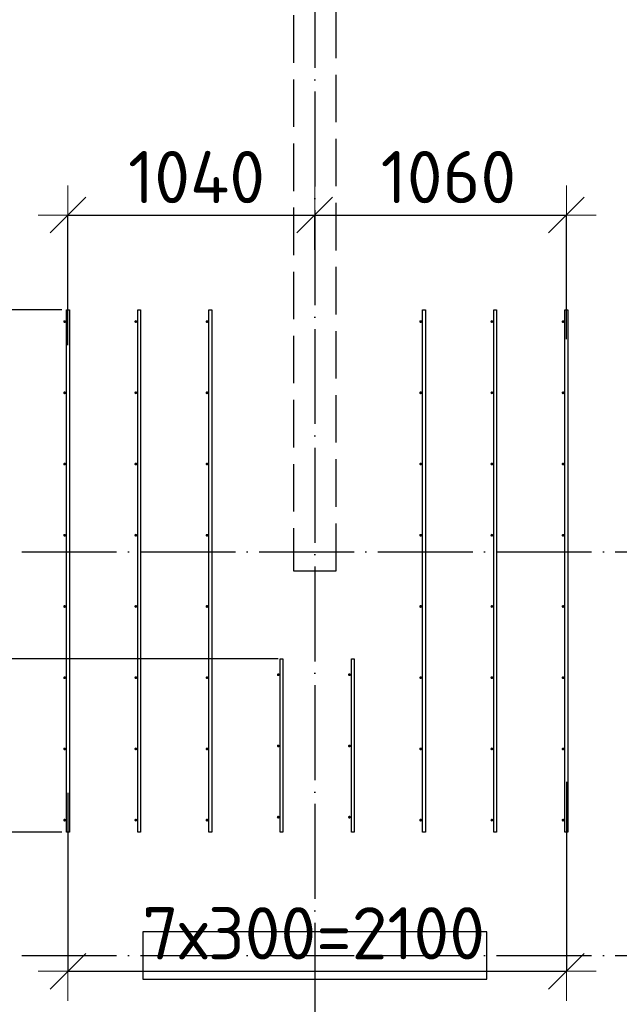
# Model space of a CAD drawing. Header units: millimetres. Extents: x 13527 to 139154, y -122592 to 61893.
# Tile 115 of 130: x 101697 to 104223, y 36494 to 40642. Entities that reach past the tile are written whole.
import ezdxf

# ---------------------------------------------------------------- set-up
doc = ezdxf.new("R2010")
doc.units = ezdxf.units.MM
doc.header["$PDMODE"] = 65
for name, pattern in [('______11', [500, 400, -50, 0, -50]), ('______2', [270, 200, -70]), ('______5', [1100, 800, -100, 100, -100])]:
    doc.linetypes.add(name, pattern=pattern)
for name, color, linetype, lineweight in [('Арм.стержн. Доп. арматура', 180, 'Continuous', 35), ('Колонна (2)', 7, 'Continuous', 35), ('Размерная линия_ общее', 7, 'Continuous', 13), ('Стена_ общее', 7, 'Continuous', 35)]:
    doc.layers.add(name, color=color, linetype=linetype, lineweight=lineweight)
doc.layers.add('Осевая линия_ общее', color=7, linetype='______5', lineweight=13, true_color=0xa0a0a0)
doc.styles.add('ISOCPEUR', font='isocpeur.ttf')
doc.dimstyles.new('DIMSTYLE_3', dxfattribs={"dimtxt": 220, "dimasz": 250, "dimexe": 0, "dimexo": 0, "dimgap": 110, "dimtad": 2, "dimdec": 0, "dimrnd": 5, "dimzin": 12, "dimdsep": 46, "dimtxsty": 'ISOCPEUR', "dimblk1": 'ALL_ML_STRICH', "dimblk2": 'ALL_ML_STRICH', "dimsah": 1, "dimcen": 0, "dimclrd": 7, "dimclre": 256, "dimclrt": 7, "dimadec": 0, "dimazin": 0, "dimtfac": 1, "dimtdec": 0, "dimtix": 1, "dimtmove": 2, "dimatfit": 3, "dimfxl": 0, "dimtvp": 1.2, "dimtzin": 0, "dimlwd": 0, "dimlwe": -3, "dimarcsym": 0})
doc.dimstyles.new('DIMSTYLE_5', dxfattribs={"dimtxt": 220, "dimasz": 250, "dimexe": 0, "dimexo": 0, "dimgap": 110, "dimtad": 2, "dimdec": 0, "dimrnd": 5, "dimzin": 12, "dimdsep": 46, "dimtxsty": 'ISOCPEUR', "dimblk1": 'ALL_ML_STRICH', "dimblk2": 'ALL_ML_STRICH', "dimsah": 1, "dimcen": 0, "dimclrd": 7, "dimclre": 256, "dimclrt": 7, "dimadec": 0, "dimazin": 0, "dimtfac": 1, "dimtdec": 0, "dimtix": 1, "dimtmove": 2, "dimatfit": 3, "dimfxl": 0, "dimtzin": 0, "dimlwd": 0, "dimlwe": -3, "dimarcsym": 0})

# ---------------------------------------------------------------- blocks, each defined once
blk = doc.blocks.new('СЛОЖНЫЙ_ОБЪЕКТ_0')
at = {"layer": 'Колонна (2)', "color": 9, "lineweight": -3, "true_color": 0xc7c7c7, "transparency": 33554687}
for p, q in [((102215, 36800), (102215, 36600)), ((103665, 36800), (102215, 36800)), ((103665, 36600), (103665, 36800)), ((102215, 36600), (103665, 36600))]:
    blk.add_line(p, q, dxfattribs=at)
at = {"layer": 'Стена_ общее', "color": 9, "linetype": '______2', "lineweight": -3, "true_color": 0xc7c7c7, "transparency": 33554687}
for p, q in [((102850, 43900), (102850, 38320)), ((103030, 38320), (103030, 43900)), ((102850, 38320), (103030, 38320))]:
    blk.add_line(p, q, dxfattribs=at)
blk = doc.blocks.new('ALL_ML_STRICH')
at = {"color": 0, "linetype": 'ByBlock', "lineweight": -2}
for p, q in [((0, -0.5), (0, 0.5)), ((-0.3, -0.3), (0.3, 0.3)), ((-1, 0), (0.5, 0))]:
    blk.add_line(p, q, dxfattribs=at)
blk = doc.blocks.new('*D493')
at = {"layer": 'DEFPOINTS', "color": 7, "linetype": 'Continuous', "lineweight": 13, "transparency": 33554687}
for p in [(101894, 37220), (101474.5, 36700), (101633.3, 36700)]:
    blk.add_point(p, dxfattribs=at)
at = {"layer": 'Размерная линия_ общее', "color": 253, "linetype": 'Continuous', "lineweight": -2, "true_color": 0xa0a0a0, "transparency": 33554687}
for p, q in [((101874, 37220), (101474.5, 37220)), ((101653.3, 36700), (101474.5, 36700))]:
    blk.add_line(p, q, dxfattribs=at)
at = {"layer": 'Размерная линия_ общее', "color": 7, "linetype": 'Continuous', "lineweight": -2, "transparency": 33554687}
blk.add_line((101474.5, 36700), (101474.5, 37220), dxfattribs=at)
at = {"layer": 'Размерная линия_ общее', "color": 7, "linetype": 'Continuous', "lineweight": 13, "transparency": 33554687, "xscale": 250, "yscale": 250, "zscale": 250}
for p, rotation in [((101474.5, 37220), 90), ((101474.5, 36700), 270)]:
    blk.add_blockref('ALL_ML_STRICH', p, dxfattribs=dict(at, rotation=rotation))
at = {"layer": 'Размерная линия_ общее', "color": 7, "linetype": 'Continuous', "lineweight": 13, "transparency": 33554687, "insert": (101314.5, 36971), "char_height": 220, "width": 660, "attachment_point": 5, "rotation": 90, "style": 'ISOCPEUR'}
blk.add_mtext('\\A1;{520}', dxfattribs=at)
blk = doc.blocks.new('*D494')
at = {"layer": 'DEFPOINTS', "color": 7, "linetype": 'Continuous', "lineweight": 13, "transparency": 33554687}
for p in [(102806, 37950), (101474.5, 37220), (101894, 37220)]:
    blk.add_point(p, dxfattribs=at)
at = {"layer": 'Размерная линия_ общее', "color": 253, "linetype": 'Continuous', "lineweight": -2, "true_color": 0xa0a0a0, "transparency": 33554687}
for p, q in [((102786, 37950), (101474.5, 37950)), ((101874, 37220), (101474.5, 37220))]:
    blk.add_line(p, q, dxfattribs=at)
at = {"layer": 'Размерная линия_ общее', "color": 7, "linetype": 'Continuous', "lineweight": -2, "transparency": 33554687}
blk.add_line((101474.5, 37220), (101474.5, 37950), dxfattribs=at)
at = {"layer": 'Размерная линия_ общее', "color": 7, "linetype": 'Continuous', "lineweight": 13, "transparency": 33554687, "xscale": 250, "yscale": 250, "zscale": 250}
for p, rotation in [((101474.5, 37950), 90), ((101474.5, 37220), 270)]:
    blk.add_blockref('ALL_ML_STRICH', p, dxfattribs=dict(at, rotation=rotation))
at = {"layer": 'Размерная линия_ общее', "color": 7, "linetype": 'Continuous', "lineweight": 13, "transparency": 33554687, "insert": (101314.5, 37596), "char_height": 220, "width": 660, "attachment_point": 5, "rotation": 90, "style": 'ISOCPEUR'}
blk.add_mtext('\\A1;{730}', dxfattribs=at)
blk = doc.blocks.new('*D495')
at = {"layer": 'DEFPOINTS', "color": 7, "linetype": 'Continuous', "lineweight": 13, "transparency": 33554687}
for p in [(101894, 39420), (101474.5, 37950), (102806, 37950)]:
    blk.add_point(p, dxfattribs=at)
at = {"layer": 'Размерная линия_ общее', "color": 253, "linetype": 'Continuous', "lineweight": -2, "true_color": 0xa0a0a0, "transparency": 33554687}
for p, q in [((101874, 39420), (101474.5, 39420)), ((102786, 37950), (101474.5, 37950))]:
    blk.add_line(p, q, dxfattribs=at)
at = {"layer": 'Размерная линия_ общее', "color": 7, "linetype": 'Continuous', "lineweight": -2, "transparency": 33554687}
blk.add_line((101474.5, 37950), (101474.5, 39420), dxfattribs=at)
at = {"layer": 'Размерная линия_ общее', "color": 7, "linetype": 'Continuous', "lineweight": 13, "transparency": 33554687, "xscale": 250, "yscale": 250, "zscale": 250}
for p, rotation in [((101474.5, 39420), 90), ((101474.5, 37950), 270)]:
    blk.add_blockref('ALL_ML_STRICH', p, dxfattribs=dict(at, rotation=rotation))
at = {"layer": 'Размерная линия_ общее', "color": 7, "linetype": 'Continuous', "lineweight": 13, "transparency": 33554687, "insert": (101314.5, 38707), "char_height": 220, "width": 880, "attachment_point": 5, "rotation": 90, "style": 'ISOCPEUR'}
blk.add_mtext('\\A1;{1470}', dxfattribs=at)
blk = doc.blocks.new('*D516')
at = {"layer": 'DEFPOINTS', "color": 7, "linetype": 'Continuous', "lineweight": 13, "transparency": 33554687}
for p in [(101900, 39818.7), (102940, 39651.8), (101900, 39250.4)]:
    blk.add_point(p, dxfattribs=at)
at = {"layer": 'Размерная линия_ общее', "color": 253, "linetype": 'Continuous', "lineweight": -2, "true_color": 0xa0a0a0, "transparency": 33554687}
for p, q in [((101900, 39270.4), (101900, 39818.7)), ((102940, 39671.8), (102940, 39818.7))]:
    blk.add_line(p, q, dxfattribs=at)
at = {"layer": 'Размерная линия_ общее', "color": 7, "linetype": 'Continuous', "lineweight": -2, "transparency": 33554687}
blk.add_line((101900, 39818.7), (102940, 39818.7), dxfattribs=at)
at = {"layer": 'Размерная линия_ общее', "color": 7, "linetype": 'Continuous', "lineweight": 13, "transparency": 33554687, "xscale": 250, "yscale": 250, "zscale": 250, "rotation": 180}
blk.add_blockref('ALL_ML_STRICH', (101900, 39818.7), dxfattribs=at)
at = {"layer": 'Размерная линия_ общее', "color": 7, "linetype": 'Continuous', "lineweight": 13, "transparency": 33554687, "xscale": 250, "yscale": 250, "zscale": 250}
blk.add_blockref('ALL_ML_STRICH', (102940, 39818.7), dxfattribs=at)
at = {"layer": 'Размерная линия_ общее', "color": 7, "linetype": 'Continuous', "lineweight": 13, "transparency": 33554687, "insert": (102442, 39978.7), "char_height": 220, "width": 880, "attachment_point": 5, "style": 'ISOCPEUR'}
blk.add_mtext('\\A1;{1040}', dxfattribs=at)
blk = doc.blocks.new('*D517')
at = {"layer": 'DEFPOINTS', "color": 7, "linetype": 'Continuous', "lineweight": 13, "transparency": 33554687}
for p in [(102940, 39818.7), (102940, 39651.8), (104000, 39276.5)]:
    blk.add_point(p, dxfattribs=at)
at = {"layer": 'Размерная линия_ общее', "color": 253, "linetype": 'Continuous', "lineweight": -2, "true_color": 0xa0a0a0, "transparency": 33554687}
for p, q in [((102940, 39671.8), (102940, 39818.7)), ((104000, 39296.5), (104000, 39818.7))]:
    blk.add_line(p, q, dxfattribs=at)
at = {"layer": 'Размерная линия_ общее', "color": 7, "linetype": 'Continuous', "lineweight": -2, "transparency": 33554687}
blk.add_line((102940, 39818.7), (104000, 39818.7), dxfattribs=at)
at = {"layer": 'Размерная линия_ общее', "color": 7, "linetype": 'Continuous', "lineweight": 13, "transparency": 33554687, "xscale": 250, "yscale": 250, "zscale": 250, "rotation": 180}
blk.add_blockref('ALL_ML_STRICH', (102940, 39818.7), dxfattribs=at)
at = {"layer": 'Размерная линия_ общее', "color": 7, "linetype": 'Continuous', "lineweight": 13, "transparency": 33554687, "xscale": 250, "yscale": 250, "zscale": 250}
blk.add_blockref('ALL_ML_STRICH', (104000, 39818.7), dxfattribs=at)
at = {"layer": 'Размерная линия_ общее', "color": 7, "linetype": 'Continuous', "lineweight": 13, "transparency": 33554687, "insert": (103503, 39978.7), "char_height": 220, "width": 880, "attachment_point": 5, "style": 'ISOCPEUR'}
blk.add_mtext('\\A1;{1060}', dxfattribs=at)
blk = doc.blocks.new('*D518')
at = {"layer": 'DEFPOINTS', "color": 7, "linetype": 'Continuous', "lineweight": 13, "transparency": 33554687}
for p in [(104000, 37451.9), (101900, 37405), (101900, 36633.4)]:
    blk.add_point(p, dxfattribs=at)
at = {"layer": 'Размерная линия_ общее', "color": 253, "linetype": 'Continuous', "lineweight": -2, "true_color": 0xa0a0a0, "transparency": 33554687}
for p, q in [((104000, 37431.9), (104000, 36633.4)), ((101900, 37385), (101900, 36633.4))]:
    blk.add_line(p, q, dxfattribs=at)
at = {"layer": 'Размерная линия_ общее', "color": 7, "linetype": 'Continuous', "lineweight": -2, "transparency": 33554687}
blk.add_line((101900, 36633.4), (104000, 36633.4), dxfattribs=at)
at = {"layer": 'Размерная линия_ общее', "color": 7, "linetype": 'Continuous', "lineweight": 13, "transparency": 33554687, "xscale": 250, "yscale": 250, "zscale": 250, "rotation": 180}
blk.add_blockref('ALL_ML_STRICH', (101900, 36633.4), dxfattribs=at)
at = {"layer": 'Размерная линия_ общее', "color": 7, "linetype": 'Continuous', "lineweight": 13, "transparency": 33554687, "xscale": 250, "yscale": 250, "zscale": 250}
blk.add_blockref('ALL_ML_STRICH', (104000, 36633.4), dxfattribs=at)
at = {"layer": 'Размерная линия_ общее', "color": 7, "linetype": 'Continuous', "lineweight": 13, "transparency": 33554687, "insert": (102213, 36903.4), "char_height": 220, "width": 11, "attachment_point": 1, "line_spacing_factor": 0.60241, "style": 'ISOCPEUR'}
blk.add_mtext('7х300=2100', dxfattribs=at)

msp = doc.modelspace()

# ---------------------------------------------------------------- hatches: boundary and pattern name
at = {"layer": 'Арм.стержн. Доп. арматура', "linetype": 'Continuous', "lineweight": 35, "transparency": 33554687}
for points in [[(101892, 39370), (101891.5, 39372.3), (101890.2, 39374.2), (101888.3, 39375.5), (101886, 39376), (101883.7, 39375.5), (101881.8, 39374.2), (101880.5, 39372.3), (101880, 39370), (101880.5, 39367.7), (101881.8, 39365.8), (101883.7, 39364.5), (101886, 39364), (101888.3, 39364.5), (101890.2, 39365.8), (101891.5, 39367.7)], [(102192, 39370), (102191.5, 39372.3), (102190.2, 39374.2), (102188.3, 39375.5), (102186, 39376), (102183.7, 39375.5), (102181.8, 39374.2), (102180.5, 39372.3), (102180, 39370), (102180.5, 39367.7), (102181.8, 39365.8), (102183.7, 39364.5), (102186, 39364), (102188.3, 39364.5), (102190.2, 39365.8), (102191.5, 39367.7)], [(102492, 39370), (102491.5, 39372.3), (102490.2, 39374.2), (102488.3, 39375.5), (102486, 39376), (102483.7, 39375.5), (102481.8, 39374.2), (102480.5, 39372.3), (102480, 39370), (102480.5, 39367.7), (102481.8, 39365.8), (102483.7, 39364.5), (102486, 39364), (102488.3, 39364.5), (102490.2, 39365.8), (102491.5, 39367.7)], [(103392, 39370), (103391.5, 39372.3), (103390.2, 39374.2), (103388.3, 39375.5), (103386, 39376), (103383.7, 39375.5), (103381.8, 39374.2), (103380.5, 39372.3), (103380, 39370), (103380.5, 39367.7), (103381.8, 39365.8), (103383.7, 39364.5), (103386, 39364), (103388.3, 39364.5), (103390.2, 39365.8), (103391.5, 39367.7)], [(103692, 39370), (103691.5, 39372.3), (103690.2, 39374.2), (103688.3, 39375.5), (103686, 39376), (103683.7, 39375.5), (103681.8, 39374.2), (103680.5, 39372.3), (103680, 39370), (103680.5, 39367.7), (103681.8, 39365.8), (103683.7, 39364.5), (103686, 39364), (103688.3, 39364.5), (103690.2, 39365.8), (103691.5, 39367.7)], [(103992, 39370), (103991.5, 39372.3), (103990.2, 39374.2), (103988.3, 39375.5), (103986, 39376), (103983.7, 39375.5), (103981.8, 39374.2), (103980.5, 39372.3), (103980, 39370), (103980.5, 39367.7), (103981.8, 39365.8), (103983.7, 39364.5), (103986, 39364), (103988.3, 39364.5), (103990.2, 39365.8), (103991.5, 39367.7)], [(101892, 39070), (101891.5, 39072.3), (101890.2, 39074.2), (101888.3, 39075.5), (101886, 39076), (101883.7, 39075.5), (101881.8, 39074.2), (101880.5, 39072.3), (101880, 39070), (101880.5, 39067.7), (101881.8, 39065.8), (101883.7, 39064.5), (101886, 39064), (101888.3, 39064.5), (101890.2, 39065.8), (101891.5, 39067.7)], [(102192, 39070), (102191.5, 39072.3), (102190.2, 39074.2), (102188.3, 39075.5), (102186, 39076), (102183.7, 39075.5), (102181.8, 39074.2), (102180.5, 39072.3), (102180, 39070), (102180.5, 39067.7), (102181.8, 39065.8), (102183.7, 39064.5), (102186, 39064), (102188.3, 39064.5), (102190.2, 39065.8), (102191.5, 39067.7)], [(102492, 39070), (102491.5, 39072.3), (102490.2, 39074.2), (102488.3, 39075.5), (102486, 39076), (102483.7, 39075.5), (102481.8, 39074.2), (102480.5, 39072.3), (102480, 39070), (102480.5, 39067.7), (102481.8, 39065.8), (102483.7, 39064.5), (102486, 39064), (102488.3, 39064.5), (102490.2, 39065.8), (102491.5, 39067.7)], [(103392, 39070), (103391.5, 39072.3), (103390.2, 39074.2), (103388.3, 39075.5), (103386, 39076), (103383.7, 39075.5), (103381.8, 39074.2), (103380.5, 39072.3), (103380, 39070), (103380.5, 39067.7), (103381.8, 39065.8), (103383.7, 39064.5), (103386, 39064), (103388.3, 39064.5), (103390.2, 39065.8), (103391.5, 39067.7)], [(103692, 39070), (103691.5, 39072.3), (103690.2, 39074.2), (103688.3, 39075.5), (103686, 39076), (103683.7, 39075.5), (103681.8, 39074.2), (103680.5, 39072.3), (103680, 39070), (103680.5, 39067.7), (103681.8, 39065.8), (103683.7, 39064.5), (103686, 39064), (103688.3, 39064.5), (103690.2, 39065.8), (103691.5, 39067.7)], [(103992, 39070), (103991.5, 39072.3), (103990.2, 39074.2), (103988.3, 39075.5), (103986, 39076), (103983.7, 39075.5), (103981.8, 39074.2), (103980.5, 39072.3), (103980, 39070), (103980.5, 39067.7), (103981.8, 39065.8), (103983.7, 39064.5), (103986, 39064), (103988.3, 39064.5), (103990.2, 39065.8), (103991.5, 39067.7)], [(101892, 38770), (101891.5, 38772.3), (101890.2, 38774.2), (101888.3, 38775.5), (101886, 38776), (101883.7, 38775.5), (101881.8, 38774.2), (101880.5, 38772.3), (101880, 38770), (101880.5, 38767.7), (101881.8, 38765.8), (101883.7, 38764.5), (101886, 38764), (101888.3, 38764.5), (101890.2, 38765.8), (101891.5, 38767.7)], [(102192, 38770), (102191.5, 38772.3), (102190.2, 38774.2), (102188.3, 38775.5), (102186, 38776), (102183.7, 38775.5), (102181.8, 38774.2), (102180.5, 38772.3), (102180, 38770), (102180.5, 38767.7), (102181.8, 38765.8), (102183.7, 38764.5), (102186, 38764), (102188.3, 38764.5), (102190.2, 38765.8), (102191.5, 38767.7)], [(102492, 38770), (102491.5, 38772.3), (102490.2, 38774.2), (102488.3, 38775.5), (102486, 38776), (102483.7, 38775.5), (102481.8, 38774.2), (102480.5, 38772.3), (102480, 38770), (102480.5, 38767.7), (102481.8, 38765.8), (102483.7, 38764.5), (102486, 38764), (102488.3, 38764.5), (102490.2, 38765.8), (102491.5, 38767.7)], [(103392, 38770), (103391.5, 38772.3), (103390.2, 38774.2), (103388.3, 38775.5), (103386, 38776), (103383.7, 38775.5), (103381.8, 38774.2), (103380.5, 38772.3), (103380, 38770), (103380.5, 38767.7), (103381.8, 38765.8), (103383.7, 38764.5), (103386, 38764), (103388.3, 38764.5), (103390.2, 38765.8), (103391.5, 38767.7)], [(103692, 38770), (103691.5, 38772.3), (103690.2, 38774.2), (103688.3, 38775.5), (103686, 38776), (103683.7, 38775.5), (103681.8, 38774.2), (103680.5, 38772.3), (103680, 38770), (103680.5, 38767.7), (103681.8, 38765.8), (103683.7, 38764.5), (103686, 38764), (103688.3, 38764.5), (103690.2, 38765.8), (103691.5, 38767.7)], [(103992, 38770), (103991.5, 38772.3), (103990.2, 38774.2), (103988.3, 38775.5), (103986, 38776), (103983.7, 38775.5), (103981.8, 38774.2), (103980.5, 38772.3), (103980, 38770), (103980.5, 38767.7), (103981.8, 38765.8), (103983.7, 38764.5), (103986, 38764), (103988.3, 38764.5), (103990.2, 38765.8), (103991.5, 38767.7)], [(101892, 38470), (101891.5, 38472.3), (101890.2, 38474.2), (101888.3, 38475.5), (101886, 38476), (101883.7, 38475.5), (101881.8, 38474.2), (101880.5, 38472.3), (101880, 38470), (101880.5, 38467.7), (101881.8, 38465.8), (101883.7, 38464.5), (101886, 38464), (101888.3, 38464.5), (101890.2, 38465.8), (101891.5, 38467.7)], [(102192, 38470), (102191.5, 38472.3), (102190.2, 38474.2), (102188.3, 38475.5), (102186, 38476), (102183.7, 38475.5), (102181.8, 38474.2), (102180.5, 38472.3), (102180, 38470), (102180.5, 38467.7), (102181.8, 38465.8), (102183.7, 38464.5), (102186, 38464), (102188.3, 38464.5), (102190.2, 38465.8), (102191.5, 38467.7)], [(102492, 38470), (102491.5, 38472.3), (102490.2, 38474.2), (102488.3, 38475.5), (102486, 38476), (102483.7, 38475.5), (102481.8, 38474.2), (102480.5, 38472.3), (102480, 38470), (102480.5, 38467.7), (102481.8, 38465.8), (102483.7, 38464.5), (102486, 38464), (102488.3, 38464.5), (102490.2, 38465.8), (102491.5, 38467.7)], [(103392, 38470), (103391.5, 38472.3), (103390.2, 38474.2), (103388.3, 38475.5), (103386, 38476), (103383.7, 38475.5), (103381.8, 38474.2), (103380.5, 38472.3), (103380, 38470), (103380.5, 38467.7), (103381.8, 38465.8), (103383.7, 38464.5), (103386, 38464), (103388.3, 38464.5), (103390.2, 38465.8), (103391.5, 38467.7)], [(103692, 38470), (103691.5, 38472.3), (103690.2, 38474.2), (103688.3, 38475.5), (103686, 38476), (103683.7, 38475.5), (103681.8, 38474.2), (103680.5, 38472.3), (103680, 38470), (103680.5, 38467.7), (103681.8, 38465.8), (103683.7, 38464.5), (103686, 38464), (103688.3, 38464.5), (103690.2, 38465.8), (103691.5, 38467.7)], [(103992, 38470), (103991.5, 38472.3), (103990.2, 38474.2), (103988.3, 38475.5), (103986, 38476), (103983.7, 38475.5), (103981.8, 38474.2), (103980.5, 38472.3), (103980, 38470), (103980.5, 38467.7), (103981.8, 38465.8), (103983.7, 38464.5), (103986, 38464), (103988.3, 38464.5), (103990.2, 38465.8), (103991.5, 38467.7)], [(101892, 38170), (101891.5, 38172.3), (101890.2, 38174.2), (101888.3, 38175.5), (101886, 38176), (101883.7, 38175.5), (101881.8, 38174.2), (101880.5, 38172.3), (101880, 38170), (101880.5, 38167.7), (101881.8, 38165.8), (101883.7, 38164.5), (101886, 38164), (101888.3, 38164.5), (101890.2, 38165.8), (101891.5, 38167.7)], [(102192, 38170), (102191.5, 38172.3), (102190.2, 38174.2), (102188.3, 38175.5), (102186, 38176), (102183.7, 38175.5), (102181.8, 38174.2), (102180.5, 38172.3), (102180, 38170), (102180.5, 38167.7), (102181.8, 38165.8), (102183.7, 38164.5), (102186, 38164), (102188.3, 38164.5), (102190.2, 38165.8), (102191.5, 38167.7)], [(102492, 38170), (102491.5, 38172.3), (102490.2, 38174.2), (102488.3, 38175.5), (102486, 38176), (102483.7, 38175.5), (102481.8, 38174.2), (102480.5, 38172.3), (102480, 38170), (102480.5, 38167.7), (102481.8, 38165.8), (102483.7, 38164.5), (102486, 38164), (102488.3, 38164.5), (102490.2, 38165.8), (102491.5, 38167.7)], [(103392, 38170), (103391.5, 38172.3), (103390.2, 38174.2), (103388.3, 38175.5), (103386, 38176), (103383.7, 38175.5), (103381.8, 38174.2), (103380.5, 38172.3), (103380, 38170), (103380.5, 38167.7), (103381.8, 38165.8), (103383.7, 38164.5), (103386, 38164), (103388.3, 38164.5), (103390.2, 38165.8), (103391.5, 38167.7)], [(103692, 38170), (103691.5, 38172.3), (103690.2, 38174.2), (103688.3, 38175.5), (103686, 38176), (103683.7, 38175.5), (103681.8, 38174.2), (103680.5, 38172.3), (103680, 38170), (103680.5, 38167.7), (103681.8, 38165.8), (103683.7, 38164.5), (103686, 38164), (103688.3, 38164.5), (103690.2, 38165.8), (103691.5, 38167.7)], [(103992, 38170), (103991.5, 38172.3), (103990.2, 38174.2), (103988.3, 38175.5), (103986, 38176), (103983.7, 38175.5), (103981.8, 38174.2), (103980.5, 38172.3), (103980, 38170), (103980.5, 38167.7), (103981.8, 38165.8), (103983.7, 38164.5), (103986, 38164), (103988.3, 38164.5), (103990.2, 38165.8), (103991.5, 38167.7)], [(101892, 37870), (101891.5, 37872.3), (101890.2, 37874.2), (101888.3, 37875.5), (101886, 37876), (101883.7, 37875.5), (101881.8, 37874.2), (101880.5, 37872.3), (101880, 37870), (101880.5, 37867.7), (101881.8, 37865.8), (101883.7, 37864.5), (101886, 37864), (101888.3, 37864.5), (101890.2, 37865.8), (101891.5, 37867.7)], [(102192, 37870), (102191.5, 37872.3), (102190.2, 37874.2), (102188.3, 37875.5), (102186, 37876), (102183.7, 37875.5), (102181.8, 37874.2), (102180.5, 37872.3), (102180, 37870), (102180.5, 37867.7), (102181.8, 37865.8), (102183.7, 37864.5), (102186, 37864), (102188.3, 37864.5), (102190.2, 37865.8), (102191.5, 37867.7)], [(102492, 37870), (102491.5, 37872.3), (102490.2, 37874.2), (102488.3, 37875.5), (102486, 37876), (102483.7, 37875.5), (102481.8, 37874.2), (102480.5, 37872.3), (102480, 37870), (102480.5, 37867.7), (102481.8, 37865.8), (102483.7, 37864.5), (102486, 37864), (102488.3, 37864.5), (102490.2, 37865.8), (102491.5, 37867.7)], [(102792, 37882.5), (102791.5, 37884.8), (102790.2, 37886.7), (102788.3, 37888), (102786, 37888.5), (102783.7, 37888), (102781.8, 37886.7), (102780.5, 37884.8), (102780, 37882.5), (102780.5, 37880.2), (102781.8, 37878.3), (102783.7, 37877), (102786, 37876.5), (102788.3, 37877), (102790.2, 37878.3), (102791.5, 37880.2)], [(103092, 37882.5), (103091.5, 37884.8), (103090.2, 37886.7), (103088.3, 37888), (103086, 37888.5), (103083.7, 37888), (103081.8, 37886.7), (103080.5, 37884.8), (103080, 37882.5), (103080.5, 37880.2), (103081.8, 37878.3), (103083.7, 37877), (103086, 37876.5), (103088.3, 37877), (103090.2, 37878.3), (103091.5, 37880.2)], [(103392, 37870), (103391.5, 37872.3), (103390.2, 37874.2), (103388.3, 37875.5), (103386, 37876), (103383.7, 37875.5), (103381.8, 37874.2), (103380.5, 37872.3), (103380, 37870), (103380.5, 37867.7), (103381.8, 37865.8), (103383.7, 37864.5), (103386, 37864), (103388.3, 37864.5), (103390.2, 37865.8), (103391.5, 37867.7)], [(103692, 37870), (103691.5, 37872.3), (103690.2, 37874.2), (103688.3, 37875.5), (103686, 37876), (103683.7, 37875.5), (103681.8, 37874.2), (103680.5, 37872.3), (103680, 37870), (103680.5, 37867.7), (103681.8, 37865.8), (103683.7, 37864.5), (103686, 37864), (103688.3, 37864.5), (103690.2, 37865.8), (103691.5, 37867.7)], [(103992, 37870), (103991.5, 37872.3), (103990.2, 37874.2), (103988.3, 37875.5), (103986, 37876), (103983.7, 37875.5), (103981.8, 37874.2), (103980.5, 37872.3), (103980, 37870), (103980.5, 37867.7), (103981.8, 37865.8), (103983.7, 37864.5), (103986, 37864), (103988.3, 37864.5), (103990.2, 37865.8), (103991.5, 37867.7)], [(101892, 37570), (101891.5, 37572.3), (101890.2, 37574.2), (101888.3, 37575.5), (101886, 37576), (101883.7, 37575.5), (101881.8, 37574.2), (101880.5, 37572.3), (101880, 37570), (101880.5, 37567.7), (101881.8, 37565.8), (101883.7, 37564.5), (101886, 37564), (101888.3, 37564.5), (101890.2, 37565.8), (101891.5, 37567.7)], [(102192, 37570), (102191.5, 37572.3), (102190.2, 37574.2), (102188.3, 37575.5), (102186, 37576), (102183.7, 37575.5), (102181.8, 37574.2), (102180.5, 37572.3), (102180, 37570), (102180.5, 37567.7), (102181.8, 37565.8), (102183.7, 37564.5), (102186, 37564), (102188.3, 37564.5), (102190.2, 37565.8), (102191.5, 37567.7)], [(102492, 37570), (102491.5, 37572.3), (102490.2, 37574.2), (102488.3, 37575.5), (102486, 37576), (102483.7, 37575.5), (102481.8, 37574.2), (102480.5, 37572.3), (102480, 37570), (102480.5, 37567.7), (102481.8, 37565.8), (102483.7, 37564.5), (102486, 37564), (102488.3, 37564.5), (102490.2, 37565.8), (102491.5, 37567.7)], [(102792, 37582.5), (102791.5, 37584.8), (102790.2, 37586.7), (102788.3, 37588), (102786, 37588.5), (102783.7, 37588), (102781.8, 37586.7), (102780.5, 37584.8), (102780, 37582.5), (102780.5, 37580.2), (102781.8, 37578.3), (102783.7, 37577), (102786, 37576.5), (102788.3, 37577), (102790.2, 37578.3), (102791.5, 37580.2)], [(103092, 37582.5), (103091.5, 37584.8), (103090.2, 37586.7), (103088.3, 37588), (103086, 37588.5), (103083.7, 37588), (103081.8, 37586.7), (103080.5, 37584.8), (103080, 37582.5), (103080.5, 37580.2), (103081.8, 37578.3), (103083.7, 37577), (103086, 37576.5), (103088.3, 37577), (103090.2, 37578.3), (103091.5, 37580.2)], [(103392, 37570), (103391.5, 37572.3), (103390.2, 37574.2), (103388.3, 37575.5), (103386, 37576), (103383.7, 37575.5), (103381.8, 37574.2), (103380.5, 37572.3), (103380, 37570), (103380.5, 37567.7), (103381.8, 37565.8), (103383.7, 37564.5), (103386, 37564), (103388.3, 37564.5), (103390.2, 37565.8), (103391.5, 37567.7)], [(103692, 37570), (103691.5, 37572.3), (103690.2, 37574.2), (103688.3, 37575.5), (103686, 37576), (103683.7, 37575.5), (103681.8, 37574.2), (103680.5, 37572.3), (103680, 37570), (103680.5, 37567.7), (103681.8, 37565.8), (103683.7, 37564.5), (103686, 37564), (103688.3, 37564.5), (103690.2, 37565.8), (103691.5, 37567.7)], [(103992, 37570), (103991.5, 37572.3), (103990.2, 37574.2), (103988.3, 37575.5), (103986, 37576), (103983.7, 37575.5), (103981.8, 37574.2), (103980.5, 37572.3), (103980, 37570), (103980.5, 37567.7), (103981.8, 37565.8), (103983.7, 37564.5), (103986, 37564), (103988.3, 37564.5), (103990.2, 37565.8), (103991.5, 37567.7)], [(102792, 37282.5), (102791.5, 37284.8), (102790.2, 37286.7), (102788.3, 37288), (102786, 37288.5), (102783.7, 37288), (102781.8, 37286.7), (102780.5, 37284.8), (102780, 37282.5), (102780.5, 37280.2), (102781.8, 37278.3), (102783.7, 37277), (102786, 37276.5), (102788.3, 37277), (102790.2, 37278.3), (102791.5, 37280.2)], [(103092, 37282.5), (103091.5, 37284.8), (103090.2, 37286.7), (103088.3, 37288), (103086, 37288.5), (103083.7, 37288), (103081.8, 37286.7), (103080.5, 37284.8), (103080, 37282.5), (103080.5, 37280.2), (103081.8, 37278.3), (103083.7, 37277), (103086, 37276.5), (103088.3, 37277), (103090.2, 37278.3), (103091.5, 37280.2)], [(101892, 37270), (101891.5, 37272.3), (101890.2, 37274.2), (101888.3, 37275.5), (101886, 37276), (101883.7, 37275.5), (101881.8, 37274.2), (101880.5, 37272.3), (101880, 37270), (101880.5, 37267.7), (101881.8, 37265.8), (101883.7, 37264.5), (101886, 37264), (101888.3, 37264.5), (101890.2, 37265.8), (101891.5, 37267.7)], [(102192, 37270), (102191.5, 37272.3), (102190.2, 37274.2), (102188.3, 37275.5), (102186, 37276), (102183.7, 37275.5), (102181.8, 37274.2), (102180.5, 37272.3), (102180, 37270), (102180.5, 37267.7), (102181.8, 37265.8), (102183.7, 37264.5), (102186, 37264), (102188.3, 37264.5), (102190.2, 37265.8), (102191.5, 37267.7)], [(102492, 37270), (102491.5, 37272.3), (102490.2, 37274.2), (102488.3, 37275.5), (102486, 37276), (102483.7, 37275.5), (102481.8, 37274.2), (102480.5, 37272.3), (102480, 37270), (102480.5, 37267.7), (102481.8, 37265.8), (102483.7, 37264.5), (102486, 37264), (102488.3, 37264.5), (102490.2, 37265.8), (102491.5, 37267.7)], [(103392, 37270), (103391.5, 37272.3), (103390.2, 37274.2), (103388.3, 37275.5), (103386, 37276), (103383.7, 37275.5), (103381.8, 37274.2), (103380.5, 37272.3), (103380, 37270), (103380.5, 37267.7), (103381.8, 37265.8), (103383.7, 37264.5), (103386, 37264), (103388.3, 37264.5), (103390.2, 37265.8), (103391.5, 37267.7)], [(103692, 37270), (103691.5, 37272.3), (103690.2, 37274.2), (103688.3, 37275.5), (103686, 37276), (103683.7, 37275.5), (103681.8, 37274.2), (103680.5, 37272.3), (103680, 37270), (103680.5, 37267.7), (103681.8, 37265.8), (103683.7, 37264.5), (103686, 37264), (103688.3, 37264.5), (103690.2, 37265.8), (103691.5, 37267.7)], [(103992, 37270), (103991.5, 37272.3), (103990.2, 37274.2), (103988.3, 37275.5), (103986, 37276), (103983.7, 37275.5), (103981.8, 37274.2), (103980.5, 37272.3), (103980, 37270), (103980.5, 37267.7), (103981.8, 37265.8), (103983.7, 37264.5), (103986, 37264), (103988.3, 37264.5), (103990.2, 37265.8), (103991.5, 37267.7)]]:
    msp.add_hatch(color=34, dxfattribs=at).paths.add_polyline_path(points)

# ---------------------------------------------------------------- linework, layer by layer
at = {"layer": 'Арм.стержн. Доп. арматура', "color": 34, "linetype": 'Continuous', "lineweight": 25, "transparency": 33554687}
for points in [[(101906, 39420), (101906, 37220), (101894, 37220), (101894, 39420), (101906, 39420)], [(101906, 39420), (101906, 37220), (101894, 37220), (101894, 39420), (101906, 39420)], [(102206, 39420), (102206, 37220), (102194, 37220), (102194, 39420), (102206, 39420)], [(102206, 39420), (102206, 37220), (102194, 37220), (102194, 39420), (102206, 39420)], [(102506, 39420), (102506, 37220), (102494, 37220), (102494, 39420), (102506, 39420)], [(102506, 39420), (102506, 37220), (102494, 37220), (102494, 39420), (102506, 39420)], [(103406, 39420), (103406, 37220), (103394, 37220), (103394, 39420), (103406, 39420)], [(103406, 39420), (103406, 37220), (103394, 37220), (103394, 39420), (103406, 39420)], [(103706, 39420), (103706, 37220), (103694, 37220), (103694, 39420), (103706, 39420)], [(103706, 39420), (103706, 37220), (103694, 37220), (103694, 39420), (103706, 39420)], [(104006, 39420), (104006, 37220), (103994, 37220), (103994, 39420), (104006, 39420)], [(104006, 39420), (104006, 37220), (103994, 37220), (103994, 39420), (104006, 39420)], [(102806, 37950), (102806, 37220), (102794, 37220), (102794, 37950), (102806, 37950)], [(102806, 37950), (102806, 37220), (102794, 37220), (102794, 37950), (102806, 37950)], [(103106, 37950), (103106, 37220), (103094, 37220), (103094, 37950), (103106, 37950)], [(103106, 37950), (103106, 37220), (103094, 37220), (103094, 37950), (103106, 37950)]]:
    msp.add_lwpolyline(points, dxfattribs=at)
at = {"layer": 'Осевая линия_ общее', "color": 253, "linetype": '______11', "lineweight": -3, "true_color": 0xa0a0a0, "transparency": 33554687}
for p, q in [((102940, 46340), (102940, 28122.1)), ((75200, 38400), (119325.4, 38400)), ((75200, 36700), (119325.4, 36700))]:
    msp.add_line(p, q, dxfattribs=at)

# ---------------------------------------------------------------- block references
at = {"layer": 'Стена_ общее', "color": 9, "linetype": '______2', "lineweight": -3, "true_color": 0xc7c7c7, "transparency": 33554687}
msp.add_blockref('СЛОЖНЫЙ_ОБЪЕКТ_0', (0, 0), dxfattribs=at)

# ---------------------------------------------------------------- dimensions: what is measured, and where the dimension line sits
at = {"layer": 'Размерная линия_ общее', "color": 7, "linetype": 'Continuous', "lineweight": 13, "transparency": 33554687}
for base, p1, p2, picture, middle in [((102940, 39818.7), (101900, 39270.4), (102940, 39671.8), '*D516', (102442, 39978.7)), ((104000, 39818.7), (102940, 39671.8), (104000, 39296.5), '*D517', (103503, 39978.7))]:
    dim = msp.add_linear_dim(base=base, p1=p1, p2=p2, dimstyle='DIMSTYLE_5', override={"dimpost": '<>', "dimclrd": 7, "dimclre": 253, "dimclrt": 7, "dimlwd": 0, "dimlwe": 65533}, dxfattribs=at)
    dim.commit()
    dim.dimension.update_dxf_attribs({"geometry": picture, "text_midpoint": middle, "dimtype": 160})
for base, p1, p2, dimstyle, picture, middle in [((101474.5, 39420), (102786, 37950), (101874, 39420), 'DIMSTYLE_5', '*D495', (101314.5, 38707)), ((101474.5, 37950), (101874, 37220), (102786, 37950), 'DIMSTYLE_5', '*D494', (101314.5, 37596)), ((101474.5, 37220), (101653.3, 36700), (101874, 37220), 'DIMSTYLE_3', '*D493', (101314.5, 36971))]:
    dim = msp.add_linear_dim(base=base, p1=p1, p2=p2, angle=90, dimstyle=dimstyle, override={"dimpost": '<>', "dimclrd": 7, "dimclre": 253, "dimclrt": 7, "dimlwd": 0, "dimlwe": 65533}, dxfattribs=at)
    dim.commit()
    dim.dimension.update_dxf_attribs({"geometry": picture, "text_midpoint": middle, "dimtype": 160})
dim = msp.add_linear_dim(base=(104000, 36633.4), p1=(101900, 37385), p2=(104000, 37431.9), text='7х300=2100', dimstyle='DIMSTYLE_5', override={"dimpost": '<>', "dimclrd": 7, "dimclre": 253, "dimclrt": 7, "dimlwd": 0, "dimlwe": 65533}, dxfattribs=at)
dim.commit()
dim.dimension.update_dxf_attribs({"geometry": '*D518', "text_midpoint": (102950, 36743.4), "dimtype": 160})

doc.saveas('drawing.dxf')
